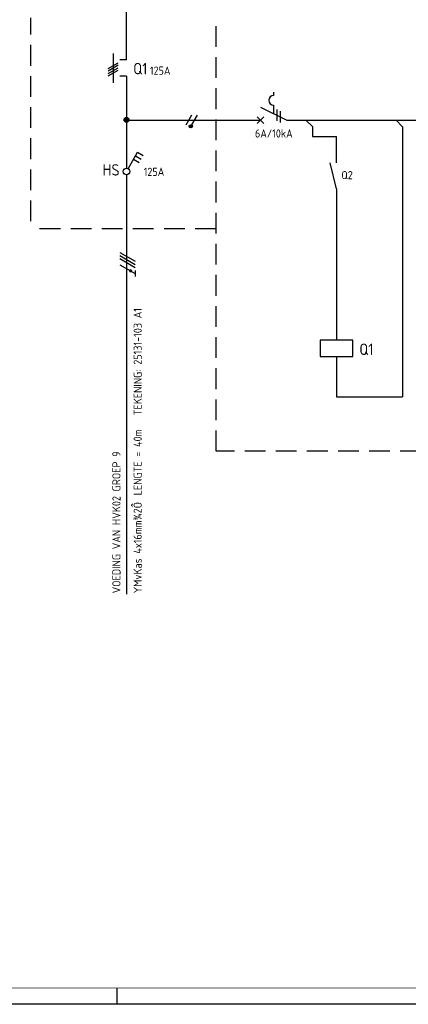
# Model space of a CAD drawing. Header units: millimetres. Extents: x 0 to 841, y 0 to 594.
# Tile 2 of 6: x 175 to 294, y 0 to 301. Entities that reach past the tile are written whole.
import ezdxf
from ezdxf.enums import TextEntityAlignment as Align

# ---------------------------------------------------------------- set-up
doc = ezdxf.new("R2010")
doc.units = ezdxf.units.MM
doc.linetypes.add('HIDDEN', pattern=[9.525, 6.35, -3.175])
doc.layers.get('0').update_dxf_attribs({"linetype": 'CONTINUOUS'})
for name, color, linetype in [('1', 7, 'CONTINUOUS'), ('40', 1, 'CONTINUOUS'), ('41', 2, 'CONTINUOUS'), ('70', 1, 'CONTINUOUS'), ('71', 2, 'CONTINUOUS'), ('EL$2B---_KADER', 4, 'CONTINUOUS'), ('LIJN025', 10, 'CONTINUOUS'), ('LIJN035', 50, 'CONTINUOUS'), ('LIJN050', 90, 'CONTINUOUS'), ('TEKST25', 10, 'CONTINUOUS'), ('TEKST35', 50, 'CONTINUOUS'), ('TEKST50', 90, 'CONTINUOUS')]:
    doc.layers.add(name, color=color, linetype=linetype)
doc.styles.add('ISO', font='ISO.SHX')
doc.styles.add('NEN', font='iso.shx')
doc.styles.add('ROMAND', font='romand')

# ---------------------------------------------------------------- blocks, each defined once
blk = doc.blocks.new('A1')
at = {"layer": 'LIJN025'}
blk.add_line((205, 0), (205, 5), dxfattribs=at)
blk.add_lwpolyline([(0, 0), (0, 594), (841, 594), (841, 0)], close=True, dxfattribs=at)
at = {"layer": 'LIJN050', "const_width": 0.2}
blk.add_lwpolyline([(836, 5), (836, 589), (25, 589), (25, 5)], close=True, dxfattribs=at)
at = {"layer": 'TEKST25', "style": 'ROMAND', "width": 2.899115}
blk.add_attdef('STATUS', text='', height=2.5, dxfattribs=at).set_placement((795, 71.5), (834, 71.5), align=Align.FIT)
at = {"layer": 'TEKST25', "style": 'ISO'}
for tag, p in [('E', (796.25, 66)), ('NAAM-E', (807.75, 66)), ('DATUM-E', (826, 66)), ('D', (796.25, 61)), ('NAAM-D', (807.75, 61)), ('DATUM-D', (826, 61)), ('C', (796.25, 56)), ('NAAM-C', (807.75, 56)), ('DATUM-C', (826, 56)), ('B', (796.25, 51)), ('NAAM-B', (807.75, 51)), ('DATUM-B', (826, 51)), ('A', (796.25, 46)), ('NAAM-A', (807.75, 46)), ('DATUM-A', (826, 46))]:
    blk.add_attdef(tag, text='', height=2.5, dxfattribs=at).set_placement(p, align=Align.CENTER)
for tag, p in [('DATUM', (673.75, 36.25)), ('SCHAAL', (709, 36.25)), ('GETEKEND', (739.25, 36.25)), ('GECONTOL.', (774, 36.25)), ('FORMAAT', (804.25, 28.25))]:
    blk.add_attdef(tag, p, '', height=2.5, dxfattribs=at)
at = {"layer": 'TEKST35', "style": 'ISO'}
for tag, p in [('PROJECT', (675.5, 72.5)), ('PLAATS', (675.5, 63.5)), ('INSTALLATIE-REGEL1', (675.5, 52.5)), ('INSTALLATIE-REGEL2', (675.5, 43.5))]:
    blk.add_attdef(tag, p, '', height=4, dxfattribs=at)
blk.add_attdef('PROJ.NR.', text='', height=4, dxfattribs=at).set_placement((822, 23), align=Align.CENTER)
at = {"layer": 'TEKST50', "style": 'ISO'}
blk.add_attdef('FILE-NAAM', text='', height=5, dxfattribs=at).set_placement((814.5, 7.5), align=Align.CENTER)

msp = doc.modelspace()

# ---------------------------------------------------------------- linework, layer by layer
at = {"color": 10}
for p, q in [((205.84, 230.18), (210.53, 227.47)), ((205.84, 229.24), (210.53, 226.53)), ((205.84, 229.24), (210.53, 226.53)), ((205.84, 228.3), (210.53, 225.6)), ((205.84, 226.43), (210.53, 223.72)), ((210.53, 224.66), (210.53, 222.78))]:
    msp.add_line(p, q, dxfattribs=at)
msp.add_line((205.84, 229.24), (210.53, 226.53))
at = {"color": 10, "const_width": 0.469}
msp.add_lwpolyline([(209.24, 224.74, 1), (209, 224.33, 1)], format="xyb", close=True, dxfattribs=at)
at = {"layer": '1', "color": 2}
for p, q in [((252.9, 279.27), (252.9, 278.27)), ((248.9, 274.69), (256.94, 270.67)), ((252.9, 275.27), (252.9, 272.69))]:
    msp.add_line(p, q, dxfattribs=at)
at = {"layer": '1', "color": 1}
for p, q in [((227.74, 272.22), (225.99, 269.19)), ((229.49, 272.22), (227.76, 269.23))]:
    msp.add_line(p, q, dxfattribs=at)
msp.add_circle((227.52, 268.8), 0.5, dxfattribs=at)
at = {"layer": '1', "color": 2}
msp.add_arc((252.9, 276.77), 1.5, 90, 270, dxfattribs=at)
at = {"layer": '70'}
for p, q in [((202.28, 286.48), (205.32, 288.23)), ((205.32, 287.48), (202.28, 285.73)), ((202.28, 284.98), (205.32, 286.73)), ((202.28, 284.23), (205.32, 285.98)), ((253.9, 273.94), (253.9, 270.44)), ((254.9, 273.44), (254.9, 269.94))]:
    msp.add_line(p, q, dxfattribs=at)
at = {"layer": '70', "const_width": 0.5}
msp.add_lwpolyline([(227.27, 268.8, 1), (227.77, 268.8, 1)], format="xyb", close=True, dxfattribs=at)
at = {"layer": '71'}
for p, q in [((203.8, 291.1), (203.8, 282.1)), ((207.84, 289.1), (205.8, 289.1)), ((207.8, 284.1), (205.8, 284.1)), ((247.9, 269.67), (249.9, 271.67)), ((247.9, 271.67), (249.9, 269.67)), ((264.78, 268.71), (262.81, 270.67)), ((292.41, 268.67), (290.41, 270.67)), ((292.41, 268.67), (292.41, 185.96)), ((272.11, 265.72), (272.11, 257.66)), ((208.35, 255.83), (211.25, 260.85)), ((210.62, 259.77), (212.35, 258.77)), ((211.25, 260.85), (212.98, 259.85)), ((210, 258.69), (211.73, 257.69)), ((272.21, 249.66), (270.21, 257.66)), ((272.21, 249.66), (272.21, 203.33)), ((277.21, 203.33), (267.21, 203.33)), ((267.21, 203.33), (267.21, 198.33)), ((277.21, 198.33), (277.21, 203.33)), ((267.21, 198.33), (277.21, 198.33)), ((272.21, 198.33), (272.21, 185.96))]:
    msp.add_line(p, q, dxfattribs=at)
for centre, radius in [((207.84, 270.77), 0.75), ((207.84, 270.77), 0.5), ((207.84, 270.77), 0.25), ((207.84, 254.97), 1)]:
    msp.add_circle(centre, radius, dxfattribs=at)
at = {"layer": 'LIJN025', "linetype": 'HIDDEN'}
for p, q in [((178.59, 239.72), (178.59, 301.97)), ((235.28, 169.32), (235.28, 301.97)), ((235.22, 237.42), (178.59, 237.42)), ((469.49, 169.32), (235.28, 169.32))]:
    msp.add_line(p, q, dxfattribs=at)
at = {"layer": 'LIJN035', "color": 90}
for p, q in [((207.84, 289.1), (207.84, 320.87)), ((207.8, 284.1), (207.8, 270.66)), ((207.84, 270.4), (207.84, 255.97)), ((207.84, 253.97), (207.84, 125.52))]:
    msp.add_line(p, q, dxfattribs=at)
at = {"layer": 'LIJN035'}
for p, q in [((208.49, 270.72), (248.95, 270.72)), ((256.94, 270.67), (301.04, 270.67)), ((264.78, 268.71), (264.78, 265.72)), ((264.78, 265.72), (272.12, 265.72)), ((272.21, 185.96), (292.41, 185.96))]:
    msp.add_line(p, q, dxfattribs=at)

# ---------------------------------------------------------------- block references
at = {"layer": 'EL$2B---_KADER'}
msp.add_blockref('A1', (0, 0), dxfattribs=at)

# ---------------------------------------------------------------- texts
at = {"layer": '40', "style": 'NEN'}
for s, p in [('125A', (215.02, 284.61)), ('6A/10kA', (247.2, 265.35)), ('125A', (213.12, 253.61)), ('Q2', (273.66, 252.61))]:
    msp.add_text(s, height=2.5, dxfattribs=at).set_placement(p)
for s, p in [('TEKENING: 25131-103 A1', (212.52, 180.32)), ('LENGTE = 40m', (212.52, 155.81)), ('VOEDING VAN HVK02 GROEP 9', (206.02, 125.81)), ('YMvKas 4x16mm¾2Ô', (212.52, 125.81))]:
    msp.add_text(s, height=2.5, rotation=90, dxfattribs=at).set_placement(p)
at = {"layer": '41', "style": 'NEN'}
msp.add_text('Q1', height=3.5, dxfattribs=at).set_placement((279.16, 198.78))
at = {"layer": 'TEKST35', "style": 'NEN'}
for s, p in [('Q1', (209.92, 284.71)), ('HS', (200.52, 253.71))]:
    msp.add_text(s, height=3.5, dxfattribs=at).set_placement(p)

doc.saveas('drawing.dxf')
